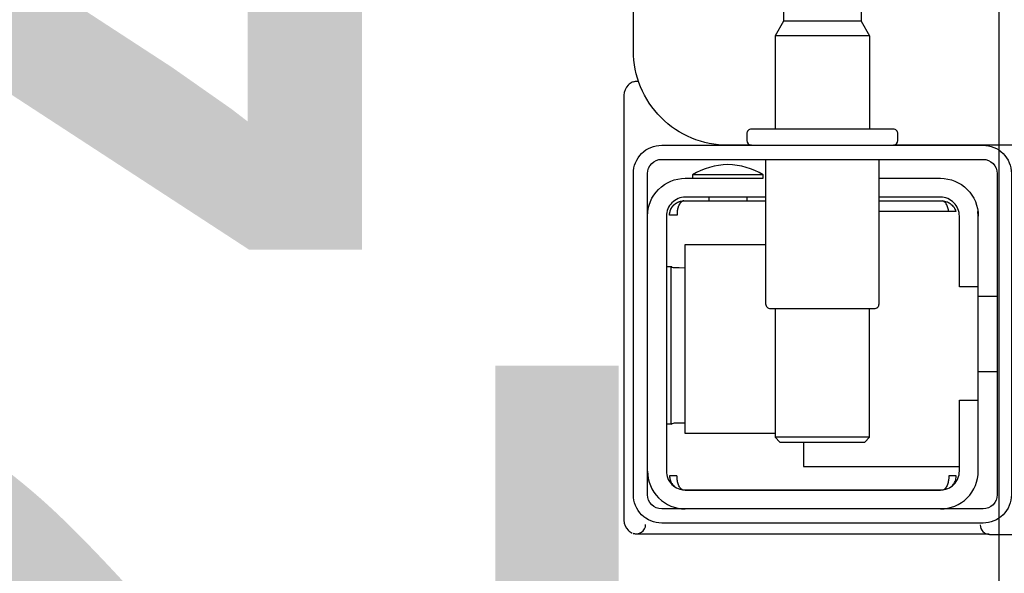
# Model space of a CAD drawing. Header units: millimetres. Extents: x 11979 to 23691, y 12825 to 41978.
# Tile 239 of 256: x 21020.1 to 21030.52, y 38311.61 to 38317.47. Entities that reach past the tile are written whole.
import ezdxf

# ---------------------------------------------------------------- set-up
doc = ezdxf.new("R2010")
doc.units = ezdxf.units.MM
for name, color, linetype in [('-LI-WIDOK', 2, 'Continuous'), ('-WYMIAR', 8, 'Continuous'), ('PROJEKTOWANE', 5, 'Continuous')]:
    doc.layers.add(name, color=color, linetype=linetype)
doc.styles.get("Standard").update_dxf_attribs({"font": 'arial.ttf'})
doc.dimstyles.new('CZA-KROPKA-50', dxfattribs={"dimtxt": 12, "dimasz": 1, "dimexe": 2, "dimexo": 25, "dimgap": 4, "dimtad": 1, "dimdec": 1, "dimrnd": 0.5, "dimzin": 9, "dimdsep": 46, "dimtxsty": 'Standard', "dimblk": 'CZA-KROPKA', "dimblk1": 'CZA-KROPKA', "dimblk2": 'CZA-KROPKA', "dimsah": 1, "dimcen": -20, "dimse1": 1, "dimse2": 1, "dimclrd": 8, "dimclre": 8, "dimclrt": 9, "dimadec": 0, "dimazin": 0, "dimtfac": 1, "dimtdec": 1, "dimtmove": 1, "dimatfit": 3, "dimldrblk": 'CZA-KROPKA', "dimfxl": 1, "dimtolj": 1, "dimtzin": 9, "dimarcsym": 0})

# ---------------------------------------------------------------- blocks, each defined once
blk = doc.blocks.new('CZA-KROPKA')
at = {"layer": '-WYMIAR', "linetype": 'ByBlock'}
for p, q in [((0, 10), (0, -10)), ((5, 0), (-5, 0))]:
    blk.add_line(p, q, dxfattribs=at)
at = {"layer": '-WYMIAR', "linetype": 'ByBlock', "const_width": 2.5}
blk.add_lwpolyline([(-1.25, 0, 1), (1.25, 0, 1)], format="xyb", close=True, dxfattribs=at)
blk = doc.blocks.new('*D1312')
at = {"layer": '-LI-WIDOK', "color": 8, "lineweight": -2}
blk.add_line((21030.465, 38325.649), (21030.465, 38303.649), dxfattribs=at)
at = {"layer": 'Defpoints', "color": 0}
for p in [(20972.268, 38326.649), (20972.268, 38302.649), (21030.465, 38302.649)]:
    blk.add_point(p, dxfattribs=at)
at = {"layer": '-LI-WIDOK', "color": 8, "lineweight": -2}
for p, rotation in [((21030.465, 38326.649), 90), ((21030.465, 38302.649), 270)]:
    blk.add_blockref('CZA-KROPKA', p, dxfattribs=dict(at, rotation=rotation))
at = {"layer": '-LI-WIDOK', "color": 9, "insert": (21020.441, 38314.649), "char_height": 12, "attachment_point": 5, "rotation": 90}
blk.add_mtext('\\A1;24', dxfattribs=at)
blk = doc.blocks.new('*D1434')
at = {"layer": '-LI-WIDOK', "color": 8, "lineweight": -2}
blk.add_line((22263.238, 39201.649), (22263.238, 37781.649), dxfattribs=at)
at = {"layer": 'Defpoints', "color": 0}
for p in [(20999.741, 39202.649), (22109.268, 37780.649), (22263.238, 37780.649)]:
    blk.add_point(p, dxfattribs=at)
at = {"layer": '-LI-WIDOK', "color": 8, "lineweight": -2}
for p, rotation in [((22263.238, 39202.649), 90), ((22263.238, 37780.649), 270)]:
    blk.add_blockref('CZA-KROPKA', p, dxfattribs=dict(at, rotation=rotation))
at = {"layer": '-LI-WIDOK', "color": 9, "insert": (22253.214, 38491.649), "char_height": 12, "attachment_point": 5, "rotation": 90}
blk.add_mtext('\\A1;1422', dxfattribs=at)
blk = doc.blocks.new('*D1474')
at = {"layer": 'Defpoints', "color": 0}
for p in [(21115.268, 38326.649), (20959.268, 38302.649), (21115.268, 38240.812)]:
    blk.add_point(p, dxfattribs=at)
at = {"layer": 'PROJEKTOWANE', "color": 8, "lineweight": -2}
blk.add_line((20960.268, 38240.812), (21114.268, 38240.812), dxfattribs=at)
at = {"layer": 'PROJEKTOWANE', "color": 8, "lineweight": -2, "rotation": 180}
blk.add_blockref('CZA-KROPKA', (20959.268, 38240.812), dxfattribs=at)
at = {"layer": 'PROJEKTOWANE', "color": 8, "lineweight": -2}
blk.add_blockref('CZA-KROPKA', (21115.268, 38240.812), dxfattribs=at)
at = {"layer": 'PROJEKTOWANE', "color": 9, "insert": (21037.268, 38250.939), "char_height": 12, "attachment_point": 5, "bg_fill": 3, "box_fill_scale": 1.1, "bg_fill_color": 257, "bg_fill_transparency": 0}
blk.add_mtext('\\A1;156', dxfattribs=at)
blk = doc.blocks.new('99440_TOP')
for points in [[(-0.1598, 0.04968), (-0.17235, 0.04968, 0.405519), (-0.17187, 0.05018), (-0.17187, 0.05088, 0.414214), (-0.17237, 0.05138), (-0.18737, 0.05138, 0.414214), (-0.18787, 0.05088), (-0.18787, 0.05018, 0.405519), (-0.18738, 0.04968), (-0.18987, 0.04968, -0.414214), (-0.19987, 0.05968), (-0.19987, 0.13968, -0.266001), (-0.19493, 0.1483)], [(-0.18487, 0.06836), (-0.18487, 0.06812, -0.050055), (-0.18472, 0.06786), (-0.1835, 0.06745, -0.719897), (-0.1835, 0.06707), (-0.18472, 0.06666, -0.050055), (-0.18487, 0.0664), (-0.18487, 0.06612, -0.050055), (-0.18472, 0.06586), (-0.1835, 0.06545, -0.719897), (-0.1835, 0.06507), (-0.18472, 0.06466, -0.050055), (-0.18487, 0.0644), (-0.18397, 0.06388), (-0.18397, 0.06282), (-0.18487, 0.06126), (-0.18487, 0.05138)], [(-0.17487, 0.06836), (-0.17487, 0.06812, 0.050055), (-0.17501, 0.06786), (-0.17623, 0.06745, 0.719897), (-0.17623, 0.06707), (-0.17501, 0.06666, 0.050055), (-0.17487, 0.0664), (-0.17487, 0.06612, 0.050055), (-0.17501, 0.06586), (-0.17623, 0.06545, 0.719897), (-0.17623, 0.06507), (-0.17501, 0.06466, 0.050055), (-0.17487, 0.0644), (-0.17577, 0.06388), (-0.17577, 0.06282), (-0.17487, 0.06126), (-0.17487, 0.05138)], [(-0.19998, 0.05634, 0.091301), (-0.20042, 0.05604, 0.198909), (-0.20086, 0.05497)], [(-0.19931, 0.0564, 0.170835), (-0.19998, 0.05634)], [(-0.18587, 0.04818), (-0.18587, 0.03288, 0.414214), (-0.18537, 0.03238), (-0.17437, 0.03238, 0.414214), (-0.17387, 0.03288), (-0.17387, 0.04818)], [(-0.18612, 0.04656, 0.119096), (-0.18987, 0.04764, 0.119096), (-0.19362, 0.04656)], [(-0.19837, 0.04218, -0.414214), (-0.19437, 0.04618), (-0.18612, 0.04618), (-0.18612, 0.04656), (-0.19362, 0.04656), (-0.19362, 0.04618)], [(-0.17387, 0.04618), (-0.16737, 0.04618, -0.414214), (-0.16337, 0.04218), (-0.1634, 0.04268)], [(-0.18587, 0.04418), (-0.19437, 0.04418, 0.414214), (-0.19637, 0.04218), (-0.19637, 0.01518, 0.414214), (-0.19437, 0.01318), (-0.16737, 0.01318, 0.414214), (-0.16537, 0.01518), (-0.16537, 0.02268), (-0.16337, 0.02268), (-0.16337, 0.04218)], [(-0.16337, 0.03468), (-0.16537, 0.03468), (-0.16537, 0.04218, 0.414214), (-0.16737, 0.04418), (-0.17387, 0.04418)], [(-0.19437, 0.02025), (-0.19502, 0.02024), (-0.19529, 0.02024), (-0.19547, 0.02024), (-0.19554, 0.02024, 0.116465), (-0.19576, 0.02018), (-0.19588, 0.02013), (-0.19588, 0.03683), (-0.19576, 0.03678, 0.116465), (-0.19554, 0.03672), (-0.19529, 0.03672), (-0.19502, 0.03672), (-0.19437, 0.03671)], [(-0.16737, 0.01118, 0.414214), (-0.16337, 0.01518), (-0.16337, 0.02268)], [(-0.19837, 0.01518, 0.414214), (-0.19437, 0.01118)], [(-0.20086, 0.00998, 0.198909), (-0.20042, 0.00892, 0.091301), (-0.19998, 0.00862)], [(-0.16223, 0.00849), (-0.16236, 0.00849), (-0.16256, 0.00849), (-0.16281, 0.00849), (-0.1631, 0.00849), (-0.16344, 0.00849), (-0.1638, 0.00849), (-0.16414, 0.00849), (-0.19758, 0.00849), (-0.19828, 0.00849), (-0.1989, 0.00849), (-0.19935, 0.00849), (-0.19948, 0.00849), (-0.1996, 0.00851), (-0.19971, 0.00853), (-0.1999, 0.00859, 0.517033), (-0.19857, 0.00952)], [(-0.16317, 0.00948, 0.412536), (-0.16217, 0.00848), (-0.11237, 0.00848), (-0.11208, 0.00851), (-0.1118, 0.0086), (-0.11154, 0.00873), (-0.11132, 0.00892), (-0.11113, 0.00914), (-0.11099, 0.0094), (-0.1109, 0.00968)]]:
    blk.add_lwpolyline(points, format="xyb")
for points in [[(-0.17577, 0.06282), (-0.18397, 0.06282)], [(-0.17487, 0.06126), (-0.18487, 0.06126)], [(-0.19988, 0.05638), (-0.19974, 0.05642), (-0.19963, 0.05645), (-0.19949, 0.05647), (-0.19935, 0.05647)], [(-0.20086, 0.05497), (-0.20086, 0.00998)], [(-0.19465, 0.04378), (-0.18587, 0.04378)], [(-0.19187, 0.04418), (-0.19187, 0.04378)], [(-0.18787, 0.04418), (-0.18787, 0.04378)], [(-0.16651, 0.04268), (-0.16653, 0.04284), (-0.16656, 0.04295), (-0.16658, 0.04306), (-0.16662, 0.04316), (-0.16666, 0.04326), (-0.1667, 0.04337), (-0.16676, 0.04346), (-0.16681, 0.04355), (-0.16688, 0.04363), (-0.16697, 0.0437), (-0.16705, 0.04375), (-0.16715, 0.04378), (-0.16705, 0.04377), (-0.16695, 0.04376), (-0.16683, 0.04373), (-0.16673, 0.0437), (-0.16663, 0.04367), (-0.16653, 0.04362), (-0.16644, 0.04357), (-0.16633, 0.0435), (-0.16623, 0.04342), (-0.16614, 0.04334), (-0.16605, 0.04324), (-0.16597, 0.04314), (-0.1659, 0.04303), (-0.16584, 0.04292), (-0.16579, 0.0428), (-0.16575, 0.04268), (-0.17387, 0.04268)], [(-0.17387, 0.04378), (-0.16709, 0.04378)], [(-0.18487, 0.01918), (-0.19437, 0.01918), (-0.19437, 0.03918), (-0.18587, 0.03918)], [(-0.19578, 0.03679), (-0.19589, 0.03679), (-0.19602, 0.03679), (-0.19619, 0.03679), (-0.19637, 0.03679)], [(-0.16137, 0.03368), (-0.16337, 0.03368)], [(-0.18487, 0.03238), (-0.18487, 0.01876), (-0.18437, 0.01826), (-0.17537, 0.01826), (-0.17487, 0.01876), (-0.17487, 0.03238)], [(-0.16137, 0.02568), (-0.16337, 0.02568)], [(-0.19637, 0.02017), (-0.19619, 0.02017), (-0.19602, 0.02017), (-0.19589, 0.02017), (-0.19578, 0.02017)], [(-0.17487, 0.01876), (-0.18487, 0.01876)], [(-0.18187, 0.01826), (-0.18187, 0.01568), (-0.16537, 0.01568)], [(-0.16623, 0.01353), (-0.16612, 0.01364), (-0.16605, 0.01371), (-0.16599, 0.01379), (-0.16593, 0.01388), (-0.16587, 0.01398), (-0.16583, 0.01407), (-0.16579, 0.01417), (-0.16575, 0.01428), (-0.16573, 0.01438), (-0.16571, 0.01449), (-0.1657, 0.01459), (-0.1657, 0.01469), (-0.1658, 0.01468), (-0.16593, 0.01468), (-0.16617, 0.01468), (-0.16627, 0.01468), (-0.16637, 0.01468), (-0.16648, 0.01468), (-0.16648, 0.01458), (-0.16649, 0.01448), (-0.16649, 0.01438), (-0.16651, 0.01428), (-0.16652, 0.01418), (-0.16654, 0.01407), (-0.16657, 0.01397), (-0.1666, 0.01387), (-0.16663, 0.01377), (-0.16667, 0.01366), (-0.16672, 0.01356), (-0.16677, 0.01347), (-0.16684, 0.01338), (-0.16691, 0.01331), (-0.16699, 0.01325), (-0.16712, 0.01318), (-0.19462, 0.01318), (-0.1948, 0.01328), (-0.19488, 0.01336), (-0.19494, 0.01344), (-0.195, 0.01353), (-0.19505, 0.01363), (-0.19509, 0.01372), (-0.19513, 0.01383), (-0.19516, 0.01393), (-0.19519, 0.01405), (-0.19521, 0.01415), (-0.19522, 0.01425), (-0.19524, 0.01435), (-0.19525, 0.01446), (-0.19525, 0.01458), (-0.19526, 0.01468), (-0.19604, 0.01467), (-0.19603, 0.01456), (-0.19602, 0.01446), (-0.196, 0.01435), (-0.19597, 0.01425), (-0.19594, 0.01415), (-0.1959, 0.01405), (-0.19585, 0.01395), (-0.19579, 0.01386), (-0.19573, 0.01377), (-0.19566, 0.01369), (-0.19558, 0.01361), (-0.1955, 0.01353)]]:
    blk.add_lwpolyline(points)
for points in [[(-0.19987, 0.01268), (-0.19987, 0.04668, -0.414214), (-0.19687, 0.04968), (-0.16287, 0.04968, -0.414214), (-0.15987, 0.04668), (-0.15987, 0.01268, -0.414214), (-0.16287, 0.00968), (-0.19687, 0.00968, -0.414214)], [(-0.16137, 0.04668), (-0.16137, 0.01268, -0.414214), (-0.16287, 0.01118), (-0.19687, 0.01118, -0.414214), (-0.19837, 0.01268), (-0.19837, 0.04668, -0.414214), (-0.19687, 0.04818), (-0.16287, 0.04818, -0.414214)]]:
    blk.add_lwpolyline(points, format="xyb", close=True)
blk.add_lwpolyline([(-0.19454, 0.04378), (-0.19453, 0.04378), (-0.19453, 0.04378), (-0.19453, 0.04378), (-0.19453, 0.04378), (-0.19453, 0.04378), (-0.19453, 0.04378), (-0.19453, 0.04378), (-0.19453, 0.04378), (-0.19453, 0.04378), (-0.19453, 0.04378), (-0.19453, 0.04378), (-0.19453, 0.04378), (-0.19453, 0.04378), (-0.19453, 0.04378), (-0.19453, 0.04378), (-0.19453, 0.04378), (-0.19454, 0.04378), (-0.19454, 0.04378), (-0.19454, 0.04378), (-0.19454, 0.04378), (-0.19455, 0.04378), (-0.19455, 0.04378), (-0.19456, 0.04378), (-0.19457, 0.04378), (-0.19457, 0.04378), (-0.19458, 0.04378), (-0.19458, 0.04378), (-0.19458, 0.04378), (-0.19458, 0.04378), (-0.19459, 0.04378), (-0.19459, 0.04378), (-0.19459, 0.04377), (-0.19459, 0.04377), (-0.1946, 0.04377), (-0.1946, 0.04377), (-0.1946, 0.04377), (-0.1946, 0.04377), (-0.1946, 0.04377), (-0.1946, 0.04377), (-0.19461, 0.04377), (-0.19461, 0.04377), (-0.19461, 0.04377), (-0.19461, 0.04377), (-0.19461, 0.04377), (-0.19462, 0.04377), (-0.19462, 0.04377), (-0.19462, 0.04377), (-0.19462, 0.04377), (-0.19463, 0.04377), (-0.19463, 0.04377), (-0.19463, 0.04377), (-0.19463, 0.04377), (-0.19464, 0.04376), (-0.19464, 0.04376), (-0.19465, 0.04376), (-0.19465, 0.04376), (-0.19466, 0.04376), (-0.19467, 0.04375), (-0.19467, 0.04375), (-0.19468, 0.04375), (-0.19469, 0.04375), (-0.1947, 0.04374), (-0.1947, 0.04374), (-0.19471, 0.04373), (-0.19472, 0.04373), (-0.19472, 0.04373), (-0.19473, 0.04372), (-0.19474, 0.04372), (-0.19475, 0.04371), (-0.19475, 0.04371), (-0.19476, 0.04371), (-0.19477, 0.0437), (-0.19477, 0.0437), (-0.19478, 0.04369), (-0.19479, 0.04368), (-0.19479, 0.04368), (-0.1948, 0.04367), (-0.19481, 0.04367), (-0.19482, 0.04366), (-0.19482, 0.04366), (-0.19483, 0.04365), (-0.19484, 0.04364), (-0.19484, 0.04364), (-0.19485, 0.04363), (-0.19486, 0.04362), (-0.19486, 0.04362), (-0.19487, 0.04361), (-0.19488, 0.0436), (-0.19488, 0.04359), (-0.19489, 0.04359), (-0.19489, 0.04358), (-0.1949, 0.04357), (-0.19491, 0.04356), (-0.19491, 0.04356), (-0.19492, 0.04355), (-0.19493, 0.04354), (-0.19493, 0.04353), (-0.19494, 0.04352), (-0.19494, 0.04351), (-0.19495, 0.0435), (-0.19496, 0.0435), (-0.19496, 0.04349), (-0.19497, 0.04348), (-0.19497, 0.04347), (-0.19498, 0.04346), (-0.19499, 0.04345), (-0.19499, 0.04344), (-0.195, 0.04343), (-0.195, 0.04342), (-0.19501, 0.04341), (-0.19501, 0.0434), (-0.19502, 0.04339), (-0.19503, 0.04338), (-0.19503, 0.04337), (-0.19504, 0.04336), (-0.19504, 0.04335), (-0.19505, 0.04333), (-0.19505, 0.04332), (-0.19506, 0.04331), (-0.19506, 0.0433), (-0.19507, 0.04329), (-0.19507, 0.04328), (-0.19508, 0.04327), (-0.19508, 0.04325), (-0.19509, 0.04324), (-0.19509, 0.04323), (-0.1951, 0.04322), (-0.1951, 0.04321), (-0.19511, 0.04319), (-0.19511, 0.04318), (-0.19511, 0.04317), (-0.19512, 0.04316), (-0.19513, 0.04313), (-0.19514, 0.04311), (-0.19514, 0.04308), (-0.19515, 0.04306), (-0.19516, 0.04303), (-0.19517, 0.043), (-0.19517, 0.04298), (-0.19518, 0.04295), (-0.19519, 0.04293), (-0.19519, 0.0429), (-0.1952, 0.04287), (-0.1952, 0.04285), (-0.19521, 0.04282), (-0.19521, 0.04279), (-0.19522, 0.04277), (-0.19522, 0.04274), (-0.19522, 0.04271), (-0.19523, 0.04269), (-0.19523, 0.04266), (-0.19524, 0.04263), (-0.19524, 0.04261), (-0.19524, 0.04258), (-0.19524, 0.04257), (-0.19524, 0.04256), (-0.19524, 0.04255), (-0.19524, 0.04255), (-0.19524, 0.04254), (-0.19524, 0.04253), (-0.19524, 0.04253), (-0.19525, 0.04252), (-0.19525, 0.04252), (-0.19525, 0.04251), (-0.19525, 0.04251), (-0.19525, 0.0425), (-0.19525, 0.0425), (-0.19525, 0.04249), (-0.19525, 0.04249), (-0.19525, 0.04248), (-0.19525, 0.04248), (-0.19525, 0.04247), (-0.19525, 0.04247), (-0.19525, 0.04246), (-0.19525, 0.04246), (-0.19525, 0.04246), (-0.19525, 0.04245), (-0.19525, 0.04245), (-0.19525, 0.04245), (-0.19525, 0.04244), (-0.19525, 0.04244), (-0.19525, 0.04244), (-0.19525, 0.04244), (-0.19525, 0.04243), (-0.19525, 0.04243), (-0.19525, 0.04243), (-0.19525, 0.04242), (-0.19525, 0.04242), (-0.19525, 0.04242), (-0.19525, 0.04241), (-0.19525, 0.0424), (-0.19525, 0.0424), (-0.19525, 0.04239), (-0.19525, 0.04239), (-0.19525, 0.04239), (-0.19525, 0.04238), (-0.19525, 0.04238), (-0.19525, 0.04237), (-0.19525, 0.04237), (-0.19525, 0.04236), (-0.19525, 0.04236), (-0.19525, 0.04235), (-0.19525, 0.04235), (-0.19525, 0.04234), (-0.19525, 0.04234), (-0.19525, 0.04234), (-0.19525, 0.04233), (-0.19525, 0.04232), (-0.19525, 0.04232), (-0.19525, 0.04231), (-0.19525, 0.04231), (-0.19525, 0.04231), (-0.19525, 0.0423), (-0.19525, 0.0423), (-0.19525, 0.0423), (-0.19525, 0.04229), (-0.19525, 0.04229), (-0.19525, 0.04229), (-0.19525, 0.04229), (-0.19525, 0.04228), (-0.19525, 0.04228), (-0.19525, 0.04228), (-0.19526, 0.04228), (-0.19526, 0.04228), (-0.19526, 0.04228), (-0.19526, 0.04227), (-0.19526, 0.04227), (-0.19527, 0.04227), (-0.19527, 0.04227), (-0.19527, 0.04227), (-0.19527, 0.04227), (-0.19528, 0.04227), (-0.19528, 0.04227), (-0.19529, 0.04227), (-0.19529, 0.04227), (-0.1953, 0.04228), (-0.19531, 0.04228), (-0.19532, 0.04228), (-0.19532, 0.04228), (-0.19533, 0.04228), (-0.19533, 0.04228), (-0.19533, 0.04228), (-0.19534, 0.04228), (-0.19535, 0.04228), (-0.19536, 0.04228), (-0.19536, 0.04228), (-0.19537, 0.04228), (-0.19538, 0.04228), (-0.19539, 0.04228), (-0.1954, 0.04228), (-0.19541, 0.04228), (-0.19542, 0.04228), (-0.19543, 0.04228), (-0.19544, 0.04228), (-0.19545, 0.04228), (-0.19546, 0.04228), (-0.19548, 0.04228), (-0.1955, 0.04228), (-0.19552, 0.04228), (-0.19555, 0.04228), (-0.19557, 0.04228), (-0.19561, 0.04228), (-0.19563, 0.04228), (-0.19565, 0.04228), (-0.19582, 0.04228), (-0.19583, 0.04228), (-0.19585, 0.04228), (-0.19586, 0.04228), (-0.19587, 0.04228), (-0.19589, 0.04228), (-0.1959, 0.04228), (-0.19591, 0.04228), (-0.19592, 0.04228), (-0.19593, 0.04228), (-0.19594, 0.04228), (-0.19595, 0.04228), (-0.19596, 0.04228), (-0.19597, 0.04228), (-0.19598, 0.04228), (-0.19598, 0.04228), (-0.196, 0.04229), (-0.196, 0.04229), (-0.19601, 0.04229), (-0.19601, 0.04229), (-0.19602, 0.04229), (-0.19602, 0.04229), (-0.19602, 0.04229), (-0.19602, 0.04229), (-0.19603, 0.04229), (-0.19603, 0.04229), (-0.19603, 0.04228), (-0.19603, 0.04228), (-0.19603, 0.04228), (-0.19603, 0.04228), (-0.19603, 0.04228), (-0.19603, 0.04228), (-0.19603, 0.04227), (-0.19603, 0.04227), (-0.19603, 0.04227), (-0.19603, 0.04227), (-0.19603, 0.04227), (-0.19603, 0.04227), (-0.19603, 0.04227), (-0.19604, 0.04227), (-0.19604, 0.04227), (-0.19604, 0.04227), (-0.19604, 0.04228), (-0.19604, 0.04228), (-0.19604, 0.04228), (-0.19604, 0.04229), (-0.19604, 0.04229), (-0.19604, 0.04229), (-0.19604, 0.0423), (-0.19604, 0.04231), (-0.19604, 0.04232), (-0.19603, 0.04233), (-0.19603, 0.04234), (-0.19603, 0.04234), (-0.19603, 0.04234), (-0.19603, 0.04235), (-0.19603, 0.04235), (-0.19603, 0.04236), (-0.19603, 0.04236), (-0.19603, 0.04237), (-0.19603, 0.04238), (-0.19603, 0.04239), (-0.19603, 0.04239), (-0.19603, 0.0424), (-0.19603, 0.0424), (-0.19603, 0.04241), (-0.19603, 0.04241), (-0.19603, 0.04241), (-0.19603, 0.04242), (-0.19603, 0.04242), (-0.19603, 0.04243), (-0.19603, 0.04243), (-0.19603, 0.04244), (-0.19603, 0.04244), (-0.19603, 0.04245), (-0.19603, 0.04245), (-0.19603, 0.04246), (-0.19602, 0.04246), (-0.19602, 0.04246), (-0.19602, 0.04246), (-0.19602, 0.04247), (-0.19602, 0.04247), (-0.19602, 0.04248), (-0.19602, 0.04248), (-0.19602, 0.04248), (-0.19602, 0.04249), (-0.19602, 0.04249), (-0.19602, 0.0425), (-0.19602, 0.04251), (-0.19602, 0.04251), (-0.19602, 0.04252), (-0.19602, 0.04252), (-0.19601, 0.04253), (-0.19601, 0.04254), (-0.19601, 0.04254), (-0.19601, 0.04255), (-0.19601, 0.04256), (-0.19601, 0.04256), (-0.19601, 0.04257), (-0.19601, 0.04258), (-0.196, 0.04259), (-0.196, 0.0426), (-0.196, 0.0426), (-0.196, 0.04261), (-0.19599, 0.04263), (-0.19599, 0.04264), (-0.19599, 0.04266), (-0.19598, 0.04268), (-0.19598, 0.04269), (-0.19597, 0.04271), (-0.19597, 0.04273), (-0.19596, 0.04274), (-0.19596, 0.04276), (-0.19595, 0.04277), (-0.19595, 0.04279), (-0.19594, 0.04281), (-0.19593, 0.04282), (-0.19593, 0.04284), (-0.19592, 0.04285), (-0.19591, 0.04287), (-0.19591, 0.04288), (-0.1959, 0.0429), (-0.19589, 0.04291), (-0.19589, 0.04293), (-0.19588, 0.04295), (-0.19587, 0.04296), (-0.19586, 0.04298), (-0.19586, 0.04299), (-0.19585, 0.043), (-0.19584, 0.04302), (-0.19583, 0.04303), (-0.19582, 0.04305), (-0.19581, 0.04306), (-0.19581, 0.04308), (-0.1958, 0.04309), (-0.19579, 0.04311), (-0.19578, 0.04312), (-0.19577, 0.04313), (-0.19576, 0.04315), (-0.19575, 0.04316), (-0.19574, 0.04317), (-0.19573, 0.04319), (-0.19572, 0.0432), (-0.19571, 0.04321), (-0.1957, 0.04323), (-0.19569, 0.04324), (-0.19568, 0.04325), (-0.19566, 0.04327), (-0.19565, 0.04328), (-0.19564, 0.04329), (-0.19563, 0.0433), (-0.19562, 0.04332), (-0.19561, 0.04333), (-0.1956, 0.04334), (-0.19558, 0.04335), (-0.19557, 0.04336), (-0.19556, 0.04338), (-0.19555, 0.04339), (-0.19553, 0.0434), (-0.19552, 0.04341), (-0.19551, 0.04342), (-0.1955, 0.04343), (-0.19548, 0.04344), (-0.19547, 0.04345), (-0.19546, 0.04346), (-0.19544, 0.04347), (-0.19543, 0.04348), (-0.19542, 0.04349), (-0.1954, 0.0435), (-0.19539, 0.04351), (-0.19538, 0.04352), (-0.19536, 0.04353), (-0.19535, 0.04354), (-0.19533, 0.04355), (-0.19532, 0.04356), (-0.1953, 0.04357), (-0.19529, 0.04358), (-0.19527, 0.04358), (-0.19526, 0.04359), (-0.19525, 0.0436), (-0.19523, 0.04361), (-0.19522, 0.04362), (-0.1952, 0.04362), (-0.19519, 0.04363), (-0.19517, 0.04364), (-0.19515, 0.04365), (-0.19514, 0.04365), (-0.19512, 0.04366), (-0.19511, 0.04367), (-0.19509, 0.04367), (-0.19508, 0.04368), (-0.19506, 0.04368), (-0.19505, 0.04369), (-0.19503, 0.0437), (-0.19501, 0.0437), (-0.195, 0.04371), (-0.19498, 0.04371), (-0.19497, 0.04372), (-0.19495, 0.04372), (-0.19493, 0.04373), (-0.19492, 0.04373), (-0.1949, 0.04373), (-0.19488, 0.04374), (-0.19487, 0.04374), (-0.19485, 0.04375), (-0.19483, 0.04375), (-0.19482, 0.04375), (-0.1948, 0.04376), (-0.19478, 0.04376), (-0.19478, 0.04376), (-0.19477, 0.04376), (-0.19476, 0.04376), (-0.19475, 0.04376), (-0.19474, 0.04377), (-0.19473, 0.04377), (-0.19472, 0.04377), (-0.1947, 0.04377), (-0.19469, 0.04377), (-0.19468, 0.04377), (-0.19467, 0.04377), (-0.19466, 0.04377), (-0.19466, 0.04377), (-0.19465, 0.04378), (-0.19464, 0.04378), (-0.19464, 0.04378), (-0.19463, 0.04378), (-0.19462, 0.04378), (-0.19461, 0.04378), (-0.19461, 0.04378), (-0.19461, 0.04378), (-0.1946, 0.04378), (-0.1946, 0.04378), (-0.19458, 0.04378), (-0.19457, 0.04378), (-0.19457, 0.04378), (-0.19456, 0.04378), (-0.19456, 0.04378), (-0.19456, 0.04378), (-0.19456, 0.04378), (-0.19456, 0.04378), (-0.19455, 0.04378), (-0.19455, 0.04378), (-0.19455, 0.04378), (-0.19454, 0.04378), (-0.19454, 0.04378), (-0.19454, 0.04378), (-0.19454, 0.04378)], close=True)

msp = doc.modelspace()

# ---------------------------------------------------------------- dimensions: what is measured, and where the dimension line sits
at = {"layer": '-LI-WIDOK'}
dim = msp.add_linear_dim(base=(22263.238, 37780.649), p1=(20999.741, 39202.649), p2=(22109.268, 37780.649), angle=90, dimstyle='CZA-KROPKA-50', override={"dimfxl": 0, "dimfxlon": 1}, dxfattribs=at)
dim.commit()
dim.dimension.update_dxf_attribs({"geometry": '*D1434', "text_midpoint": (22253.214, 38491.649)})
dim = msp.add_linear_dim(base=(21030.465, 38302.649), p1=(20972.268, 38326.649), p2=(20972.268, 38302.649), angle=90, dimstyle='CZA-KROPKA-50', override={"dimfxl": 0, "dimfxlon": 1}, dxfattribs=at)
dim.commit()
dim.dimension.update_dxf_attribs({"geometry": '*D1312', "text_midpoint": (21030.465, 38314.649), "dimtype": 160})

# ---------------------------------------------------------------- next in the draw order: dimensions: what is measured, and where the dimension line sits
at = {"layer": 'PROJEKTOWANE'}
dim = msp.add_linear_dim(base=(21115.268, 38240.812), p1=(20959.268, 38302.649), p2=(21115.268, 38326.649), dimstyle='CZA-KROPKA-50', override={"dimfxl": 0, "dimfxlon": 1, "dimtfill": 1}, dxfattribs=at)
dim.commit()
dim.dimension.update_dxf_attribs({"geometry": '*D1474', "text_midpoint": (21037.268, 38250.939)})

# ---------------------------------------------------------------- next in the draw order: block references
at = {"layer": 'PROJEKTOWANE', "xscale": 100, "yscale": 100, "zscale": 100}
msp.add_blockref('99440_TOP', (21046.584, 38311.172), dxfattribs=at)

doc.saveas('drawing.dxf')
